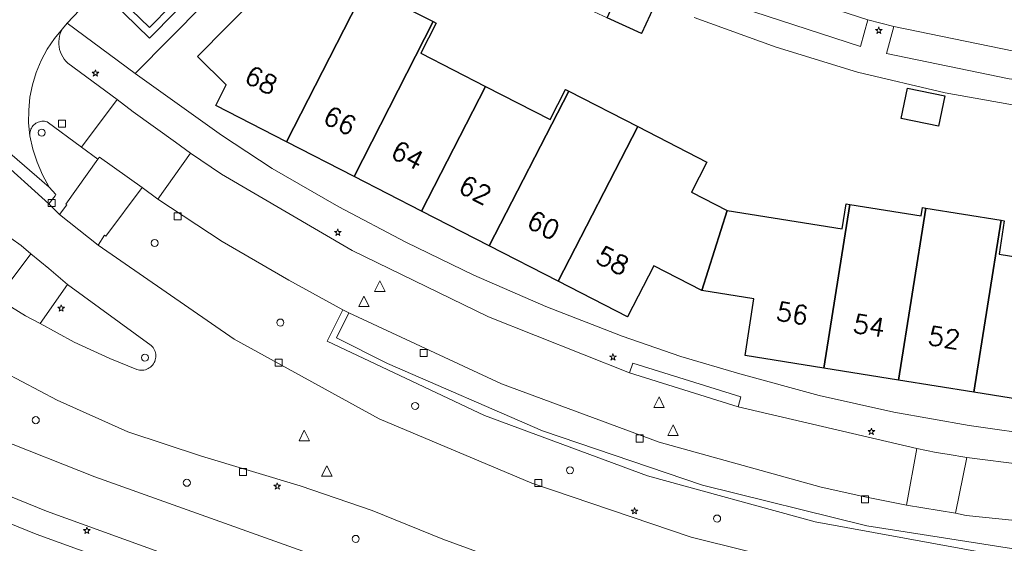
# Model space of a CAD drawing. Header units: metres. Extents: x 105376 to 107446, y 444190 to 447356.
# Tile 16 of 90: x 106457 to 106527, y 446311 to 446348. Entities that reach past the tile are written whole.
import ezdxf
from ezdxf.enums import TextEntityAlignment as Align

# ---------------------------------------------------------------- set-up
doc = ezdxf.new("R2010")
doc.units = ezdxf.units.M
doc.header["$MEASUREMENT"] = 0
for name, color, linetype, lineweight in [('begroeid terreindeel kenmerkpunt', 3, 'Continuous', 0), ('huisnummerreeks BGT', 7, 'Continuous', 0), ('onbegroeid terreindeel vlak', 5, 'Continuous', 0), ('ondersteunend wegdeel vlak', 2, 'Continuous', 0), ('pand vlak gecombineerd BAG en BGT', 1, 'Continuous', 30), ('s_boom', 7, 'Continuous', 0), ('s_lantaarnpaal_lichtmast', 7, 'Continuous', 0), ('s_rioolput', 7, 'Continuous', 0), ('s_straatkolk_trottoirkolk', 7, 'Continuous', 0), ('s_verkeersbordpaal', 7, 'Continuous', 0), ('wegdeel vlak', 2, 'Continuous', 0)]:
    doc.layers.add(name, color=color, linetype=linetype, lineweight=lineweight)
doc.styles.get("Standard").update_dxf_attribs({"font": 'romans.shx'})

msp = doc.modelspace()

# ---------------------------------------------------------------- linework, layer by layer
at = {"layer": 'begroeid terreindeel kenmerkpunt', "flags": 128}
for points in [[(106463.095, 446350.054), (106466.674, 446346.568), (106479.455, 446359.528), (106480.238, 446358.743), (106473.032, 446351.44), (106472.986, 446351.486), (106465.663, 446344.061), (106460.832, 446347.617), (106462.598, 446349.518)], [(106463.095, 446350.054), (106466.674, 446346.568), (106479.455, 446359.528), (106480.238, 446358.743), (106473.032, 446351.44), (106472.986, 446351.486), (106465.663, 446344.061), (106460.832, 446347.617), (106462.598, 446349.518)], [(106458.184, 446339.635), (106458.179, 446339.728), (106458.183, 446339.821), (106458.197, 446339.913), (106458.219, 446340.003), (106458.251, 446340.09), (106458.291, 446340.174), (106458.339, 446340.253), (106458.395, 446340.328), (106458.458, 446340.396), (106458.527, 446340.458), (106458.602, 446340.513), (106458.682, 446340.559), (106458.767, 446340.598), (106458.855, 446340.628), (106458.945, 446340.649), (106459.037, 446340.662), (106459.13, 446340.664), (106459.223, 446340.658), (106459.314, 446340.643), (106459.404, 446340.618), (106461.854, 446338.814), (106463.012, 446337.97), (106460.728, 446334.772), (106460.797, 446334.716), (106460.297, 446334.046), (106459.517, 446334.79), (106459.967, 446335.374), (106460.033, 446335.459), (106459.544, 446335.991), (106459.083, 446336.853), (106458.701, 446337.752), (106458.4, 446338.682)], [(106458.184, 446339.635), (106458.179, 446339.728), (106458.183, 446339.821), (106458.197, 446339.913), (106458.219, 446340.003), (106458.251, 446340.09), (106458.291, 446340.174), (106458.339, 446340.253), (106458.395, 446340.328), (106458.458, 446340.396), (106458.527, 446340.458), (106458.602, 446340.513), (106458.682, 446340.559), (106458.767, 446340.598), (106458.855, 446340.628), (106458.945, 446340.649), (106459.037, 446340.662), (106459.13, 446340.664), (106459.223, 446340.658), (106459.314, 446340.643), (106459.404, 446340.618), (106461.854, 446338.814), (106463.012, 446337.97), (106460.728, 446334.772), (106460.797, 446334.716), (106460.297, 446334.046), (106459.517, 446334.79), (106459.967, 446335.374), (106460.033, 446335.459), (106459.544, 446335.991), (106459.083, 446336.853), (106458.701, 446337.752), (106458.4, 446338.682)]]:
    msp.add_lwpolyline(points, close=True, dxfattribs=at)
for points in [[(106528.565, 446306.327), (106516.756, 446308.245), (106505.146, 446311.135), (106493.816, 446314.976), (106482.988, 446319.535), (106472.687, 446325.184), (106463.023, 446331.865), (106463.485, 446332.571), (106463.584, 446332.511), (106466.146, 446335.949), (106467.267, 446335.126), (106471.837, 446332.119), (106476.569, 446329.375), (106480.394, 446327.268), (106479.287, 446325.038), (106490.459, 446319.778), (106502.042, 446315.497), (106513.95, 446312.228), (106526.627, 446309.912), (106539.459, 446308.72)], [(106528.565, 446306.327), (106516.756, 446308.245), (106505.146, 446311.135), (106493.816, 446314.976), (106482.988, 446319.535), (106472.687, 446325.184), (106463.023, 446331.865), (106463.485, 446332.571), (106463.584, 446332.511), (106466.146, 446335.949), (106467.267, 446335.126), (106471.837, 446332.119), (106476.569, 446329.375), (106480.394, 446327.268), (106479.287, 446325.038), (106490.459, 446319.778), (106502.042, 446315.497), (106513.95, 446312.228), (106526.627, 446309.912), (106539.459, 446308.72)], [(106530.673, 446296.114), (106519.135, 446297.654), (106507.749, 446300.073), (106496.581, 446303.356), (106462.8, 446315.409), (106455.842, 446318.166), (106453.71, 446319.097), (106453.749, 446319.17), (106455.974, 446322.162), (106455.894, 446322.214), (106456.357, 446322.856), (106460.122, 446320.865), (106465.144, 446318.62), (106470.361, 446316.877), (106477.377, 446314.787), (106482.494, 446313.032), (106487.502, 446310.985), (106500.386, 446306.287), (106513.644, 446302.784), (106527.167, 446300.506), (106531.142, 446300.031)], [(106530.673, 446296.114), (106519.135, 446297.654), (106507.749, 446300.073), (106496.581, 446303.356), (106462.8, 446315.409), (106455.842, 446318.166), (106453.71, 446319.097), (106453.749, 446319.17), (106455.974, 446322.162), (106455.894, 446322.214), (106456.357, 446322.856), (106460.122, 446320.865), (106465.144, 446318.62), (106470.361, 446316.877), (106477.377, 446314.787), (106482.494, 446313.032), (106487.502, 446310.985), (106500.386, 446306.287), (106513.644, 446302.784), (106527.167, 446300.506), (106531.142, 446300.031)], [(106448.864, 446310.099), (106451.18, 446314.381), (106458.641, 446311.343), (106492.221, 446299.182)], [(106448.864, 446310.099), (106451.18, 446314.381), (106458.641, 446311.343), (106492.221, 446299.182)]]:
    msp.add_lwpolyline(points, dxfattribs=at)
at = {"layer": 'onbegroeid terreindeel vlak', "flags": 128}
for points in [[(106530.201, 446318.311), (106524.871, 446319.067), (106519.53, 446320.016), (106514.216, 446321.198), (106508.584, 446322.731), (106504.4, 446323.969), (106500.23, 446325.404), (106494.818, 446327.503), (106489.717, 446329.722), (106484.876, 446332.068), (106480.122, 446334.587), (106475.394, 446337.311), (106471.789, 446339.667), (106468.308, 446342.168), (106465.663, 446344.061), (106472.986, 446351.486)], [(106531.839, 446330.452), (106527.001, 446331.227), (106527.367, 446333.599), (106527.16, 446333.632), (106521.809, 446334.494), (106521.567, 446334.533), (106521.472, 446333.941), (106516.413, 446334.755), (106516.141, 446334.799), (106515.853, 446333.012), (106507.698, 446334.325), (106505.154, 446335.627), (106506.247, 446337.763), (106501.347, 446340.282), (106496.443, 446342.802), (106496.224, 446342.915), (106495.133, 446340.777), (106490.538, 446343.132), (106485.943, 446345.486), (106487.035, 446347.623), (106486.823, 446347.732), (106482.022, 446350.187)], [(106474.342, 446349.579), (106470.093, 446345.263), (106472.123, 446343.235), (106471.39, 446341.78), (106476.398, 446339.209), (106481.202, 446336.742), (106486.001, 446334.278), (106490.8, 446331.814), (106495.702, 446329.298), (106500.621, 446326.772), (106502.487, 446330.394), (106505.9, 446328.656), (106509.591, 446328.056), (106508.965, 446324.031), (106514.563, 446323.132), (106519.865, 446322.281), (106525.217, 446321.422), (106530.519, 446320.571)], [(106505.346, 446348.022), (106511.183, 446345.911), (106516.952, 446344.134), (106523.175, 446342.681), (106528.762, 446341.684)]]:
    msp.add_lwpolyline(points, dxfattribs=at)
for points in [[(106502.538, 446348.887), (106500.083, 446350.01), (106497.627, 446351.133), (106496.712, 446349.133), (106499.168, 446348.009), (106501.623, 446346.886)], [(106523.15, 446342.471), (106520.506, 446343.019), (106520.06, 446340.866), (106522.704, 446340.317)]]:
    msp.add_lwpolyline(points, close=True, dxfattribs=at)
at = {"layer": 'ondersteunend wegdeel vlak', "flags": 128}
msp.add_lwpolyline([(106456.825, 446332.356), (106457.554, 446331.833), (106458.244, 446331.258), (106455.916, 446328.152)], dxfattribs=at)
msp.add_lwpolyline([(106456.825, 446332.356), (106457.554, 446331.833), (106458.244, 446331.258), (106455.916, 446328.152)], dxfattribs=at)
msp.add_lwpolyline([(106466.797, 446324.744), (106466.869, 446324.671), (106466.934, 446324.591), (106466.99, 446324.505), (106467.037, 446324.413), (106467.074, 446324.318), (106467.102, 446324.219), (106467.119, 446324.118), (106467.126, 446324.015), (106467.123, 446323.912), (106467.109, 446323.811), (106467.085, 446323.711), (106467.051, 446323.614), (106467.007, 446323.521), (106466.954, 446323.433), (106466.893, 446323.35), (106466.823, 446323.275), (106466.747, 446323.207), (106466.663, 446323.147), (106466.574, 446323.095), (106466.48, 446323.053), (106466.383, 446323.021), (106466.282, 446322.999), (106466.18, 446322.987), (106466.078, 446322.985), (106465.975, 446322.994), (106465.874, 446323.014), (106465.776, 446323.043), (106463.856, 446323.809), (106461.337, 446324.97), (106458.91, 446326.313), (106460.864, 446329.069)], close=True, dxfattribs=at)
msp.add_lwpolyline([(106466.797, 446324.744), (106466.869, 446324.671), (106466.934, 446324.591), (106466.99, 446324.505), (106467.037, 446324.413), (106467.074, 446324.318), (106467.102, 446324.219), (106467.119, 446324.118), (106467.126, 446324.015), (106467.123, 446323.912), (106467.109, 446323.811), (106467.085, 446323.711), (106467.051, 446323.614), (106467.007, 446323.521), (106466.954, 446323.433), (106466.893, 446323.35), (106466.823, 446323.275), (106466.747, 446323.207), (106466.663, 446323.147), (106466.574, 446323.095), (106466.48, 446323.053), (106466.383, 446323.021), (106466.282, 446322.999), (106466.18, 446322.987), (106466.078, 446322.985), (106465.975, 446322.994), (106465.874, 446323.014), (106465.776, 446323.043), (106463.856, 446323.809), (106461.337, 446324.97), (106458.91, 446326.313), (106460.864, 446329.069)], close=True, dxfattribs=at)
at = {"layer": 'pand vlak gecombineerd BAG en BGT', "flags": 128}
for points in [[(106482.022, 446350.187), (106476.398, 446339.209), (106471.39, 446341.78), (106472.123, 446343.235), (106470.093, 446345.263), (106474.342, 446349.579), (106475.142, 446349.166), (106477.004, 446352.774)], [(106482.022, 446350.187), (106476.398, 446339.209), (106471.39, 446341.78), (106472.123, 446343.235), (106470.093, 446345.263), (106474.342, 446349.579), (106475.142, 446349.166), (106477.004, 446352.774)], [(106476.398, 446339.209), (106482.022, 446350.187), (106486.823, 446347.732), (106481.202, 446336.742)], [(106476.398, 446339.209), (106482.022, 446350.187), (106486.823, 446347.732), (106481.202, 446336.742)], [(106501.623, 446346.886), (106499.168, 446348.009), (106500.083, 446350.01), (106502.538, 446348.887)], [(106501.623, 446346.886), (106499.168, 446348.009), (106500.083, 446350.01), (106502.538, 446348.887)], [(106490.538, 446343.132), (106486.001, 446334.278), (106481.202, 446336.742), (106486.823, 446347.732), (106487.035, 446347.623), (106485.943, 446345.486)], [(106490.538, 446343.132), (106486.001, 446334.278), (106481.202, 446336.742), (106486.823, 446347.732), (106487.035, 446347.623), (106485.943, 446345.486)], [(106496.443, 446342.802), (106490.8, 446331.814), (106486.001, 446334.278), (106490.538, 446343.132), (106495.133, 446340.777), (106496.224, 446342.915)], [(106496.443, 446342.802), (106490.8, 446331.814), (106486.001, 446334.278), (106490.538, 446343.132), (106495.133, 446340.777), (106496.224, 446342.915)], [(106522.704, 446340.317), (106520.06, 446340.866), (106520.506, 446343.019), (106523.15, 446342.471)], [(106522.704, 446340.317), (106520.06, 446340.866), (106520.506, 446343.019), (106523.15, 446342.471)], [(106501.347, 446340.282), (106495.702, 446329.298), (106490.8, 446331.814), (106496.443, 446342.802)], [(106501.347, 446340.282), (106495.702, 446329.298), (106490.8, 446331.814), (106496.443, 446342.802)], [(106505.9, 446328.656), (106502.487, 446330.394), (106500.621, 446326.772), (106495.702, 446329.298), (106501.347, 446340.282), (106506.247, 446337.763), (106505.154, 446335.627), (106507.698, 446334.325)], [(106505.9, 446328.656), (106502.487, 446330.394), (106500.621, 446326.772), (106495.702, 446329.298), (106501.347, 446340.282), (106506.247, 446337.763), (106505.154, 446335.627), (106507.698, 446334.325)], [(106507.698, 446334.325), (106515.853, 446333.012), (106516.141, 446334.799), (106516.413, 446334.755), (106514.563, 446323.132), (106508.965, 446324.031), (106509.591, 446328.056), (106505.9, 446328.656)], [(106507.698, 446334.325), (106515.853, 446333.012), (106516.141, 446334.799), (106516.413, 446334.755), (106514.563, 446323.132), (106508.965, 446324.031), (106509.591, 446328.056), (106505.9, 446328.656)], [(106521.809, 446334.494), (106519.865, 446322.281), (106514.563, 446323.132), (106516.413, 446334.755), (106521.472, 446333.941), (106521.567, 446334.533)], [(106521.809, 446334.494), (106519.865, 446322.281), (106514.563, 446323.132), (106516.413, 446334.755), (106521.472, 446333.941), (106521.567, 446334.533)], [(106519.865, 446322.281), (106521.809, 446334.494), (106527.16, 446333.632), (106525.217, 446321.422)], [(106519.865, 446322.281), (106521.809, 446334.494), (106527.16, 446333.632), (106525.217, 446321.422)], [(106525.217, 446321.422), (106527.16, 446333.632), (106527.367, 446333.599), (106527.001, 446331.227), (106531.839, 446330.452), (106532.219, 446332.822), (106532.487, 446332.779), (106530.519, 446320.571)], [(106525.217, 446321.422), (106527.16, 446333.632), (106527.367, 446333.599), (106527.001, 446331.227), (106531.839, 446330.452), (106532.219, 446332.822), (106532.487, 446332.779), (106530.519, 446320.571)]]:
    msp.add_lwpolyline(points, close=True, dxfattribs=at)
at = {"layer": 's_boom', "color": 251, "linetype": 'Continuous', "lineweight": 0, "flags": 128}
for points in [[(106466.796, 446332.015, 1), (106467.296, 446332.015, 1)], [(106475.723, 446326.371, 1), (106476.223, 446326.371, 1)], [(106485.29, 446320.45, 1), (106485.79, 446320.45, 1)], [(106458.352, 446319.438, 1), (106458.852, 446319.438, 1)], [(106496.284, 446315.88, 1), (106496.784, 446315.88, 1)], [(106469.078, 446314.994, 1), (106469.578, 446314.994, 1)], [(106506.733, 446312.455, 1), (106507.233, 446312.455, 1)], [(106481.069, 446311.009, 1), (106481.569, 446311.009, 1)]]:
    msp.add_lwpolyline(points, format="xyb", close=True, dxfattribs=at)
at = {"layer": 's_lantaarnpaal_lichtmast', "color": 7, "linetype": 'Continuous', "lineweight": 0, "flags": 128}
for points in [[(106518.405, 446347.179), (106518.223, 446347.179), (106518.37, 446347.072), (106518.314, 446346.9), (106518.461, 446347.006), (106518.608, 446346.9), (106518.552, 446347.072), (106518.699, 446347.179), (106518.517, 446347.179), (106518.461, 446347.352)], [(106462.779, 446344.144), (106462.597, 446344.144), (106462.744, 446344.037), (106462.688, 446343.865), (106462.835, 446343.971), (106462.982, 446343.865), (106462.926, 446344.037), (106463.073, 446344.144), (106462.891, 446344.144), (106462.835, 446344.317)], [(106479.99, 446332.84), (106479.808, 446332.84), (106479.955, 446332.733), (106479.899, 446332.561), (106480.046, 446332.667), (106480.193, 446332.561), (106480.137, 446332.733), (106480.284, 446332.84), (106480.102, 446332.84), (106480.046, 446333.013)], [(106460.353, 446327.452), (106460.171, 446327.452), (106460.318, 446327.345), (106460.262, 446327.173), (106460.409, 446327.279), (106460.556, 446327.173), (106460.5, 446327.345), (106460.647, 446327.452), (106460.465, 446327.452), (106460.409, 446327.625)], [(106499.532, 446323.989), (106499.35, 446323.989), (106499.497, 446323.882), (106499.441, 446323.71), (106499.588, 446323.816), (106499.735, 446323.71), (106499.679, 446323.882), (106499.826, 446323.989), (106499.644, 446323.989), (106499.588, 446324.162)], [(106517.879, 446318.699), (106517.697, 446318.699), (106517.844, 446318.592), (106517.788, 446318.42), (106517.935, 446318.526), (106518.082, 446318.42), (106518.026, 446318.592), (106518.173, 446318.699), (106517.991, 446318.699), (106517.935, 446318.872)], [(106475.696, 446314.817), (106475.514, 446314.817), (106475.661, 446314.71), (106475.605, 446314.538), (106475.752, 446314.644), (106475.899, 446314.538), (106475.843, 446314.71), (106475.99, 446314.817), (106475.808, 446314.817), (106475.752, 446314.99)], [(106501.063, 446313.058), (106500.881, 446313.058), (106501.028, 446312.951), (106500.972, 446312.779), (106501.119, 446312.885), (106501.266, 446312.779), (106501.21, 446312.951), (106501.357, 446313.058), (106501.175, 446313.058), (106501.119, 446313.231)], [(106462.177, 446311.671), (106461.995, 446311.671), (106462.142, 446311.564), (106462.086, 446311.392), (106462.233, 446311.498), (106462.38, 446311.392), (106462.324, 446311.564), (106462.471, 446311.671), (106462.289, 446311.671), (106462.233, 446311.844)]]:
    msp.add_lwpolyline(points, close=True, dxfattribs=at)
at = {"layer": 's_rioolput', "color": 7, "linetype": 'Continuous', "lineweight": 0, "flags": 128}
for points in [[(106482.653, 446328.57), (106483.403, 446328.57), (106483.028, 446329.32)], [(106481.531, 446327.5), (106482.281, 446327.5), (106481.906, 446328.25)], [(106502.48, 446320.347), (106503.23, 446320.347), (106502.855, 446321.097)], [(106503.475, 446318.348), (106504.225, 446318.348), (106503.85, 446319.098)], [(106477.293, 446317.973), (106478.043, 446317.973), (106477.668, 446318.723)], [(106478.892, 446315.456), (106479.642, 446315.456), (106479.267, 446316.206)]]:
    msp.add_lwpolyline(points, close=True, dxfattribs=at)
at = {"layer": 's_straatkolk_trottoirkolk', "color": 7, "linetype": 'Continuous', "lineweight": 0, "flags": 128}
for points in [[(106460.211, 446340.74), (106460.711, 446340.74), (106460.711, 446340.24), (106460.211, 446340.24)], [(106459.489, 446335.101), (106459.989, 446335.101), (106459.989, 446334.601), (106459.489, 446334.601)], [(106468.42, 446334.159), (106468.92, 446334.159), (106468.92, 446333.659), (106468.42, 446333.659)], [(106485.901, 446324.464), (106486.401, 446324.464), (106486.401, 446323.964), (106485.901, 446323.964)], [(106475.6, 446323.764), (106476.1, 446323.764), (106476.1, 446323.264), (106475.6, 446323.264)], [(106501.224, 446318.386), (106501.724, 446318.386), (106501.724, 446317.886), (106501.224, 446317.886)], [(106473.069, 446316.015), (106473.569, 446316.015), (106473.569, 446315.515), (106473.069, 446315.515)], [(106494.043, 446315.228), (106494.543, 446315.228), (106494.543, 446314.728), (106494.043, 446314.728)], [(106517.234, 446314.064), (106517.734, 446314.064), (106517.734, 446313.564), (106517.234, 446313.564)]]:
    msp.add_lwpolyline(points, close=True, dxfattribs=at)
at = {"layer": 's_verkeersbordpaal', "color": 7, "linetype": 'Continuous', "lineweight": 0, "flags": 128}
for points in [[(106458.775, 446339.851, 1), (106459.275, 446339.851, 1)], [(106466.101, 446323.876, 1), (106466.601, 446323.876, 1)]]:
    msp.add_lwpolyline(points, format="xyb", close=True, dxfattribs=at)
at = {"layer": 'wegdeel vlak', "flags": 128}
for points in [[(106528.061, 446345.634), (106519.535, 446347.394), (106517.679, 446347.853), (106509.311, 446350.574), (106501.163, 446353.894), (106499.43, 446354.676), (106494.11, 446357.414), (106488.977, 446360.489), (106486.976, 446361.849), (106489.435, 446366.217), (106491.158, 446365.01), (106496.25, 446361.971), (106501.555, 446359.322), (106502.866, 446358.649), (106510.802, 446355.356), (106511.683, 446355.019), (106518.462, 446352.876), (106525.373, 446351.208), (106532.383, 446350.024)], [(106528.061, 446345.634), (106519.535, 446347.394), (106517.679, 446347.853), (106509.311, 446350.574), (106501.163, 446353.894), (106499.43, 446354.676), (106494.11, 446357.414), (106488.977, 446360.489), (106486.976, 446361.849), (106489.435, 446366.217), (106491.158, 446365.01), (106496.25, 446361.971), (106501.555, 446359.322), (106502.866, 446358.649), (106510.802, 446355.356), (106511.683, 446355.019), (106518.462, 446352.876), (106525.373, 446351.208), (106532.383, 446350.024)], [(106463.462, 446350.452), (106466.666, 446347.324), (106478.988, 446359.838)], [(106463.462, 446350.452), (106466.666, 446347.324), (106478.988, 446359.838)], [(106479.455, 446359.528), (106466.674, 446346.568), (106463.095, 446350.054)], [(106479.455, 446359.528), (106466.674, 446346.568), (106463.095, 446350.054)], [(106455.898, 446351.248), (106458.196, 446353.659), (106462.598, 446349.518), (106460.832, 446347.617), (106460.503, 446347.229), (106459.923, 446346.526), (106459.415, 446345.769), (106458.984, 446344.966), (106458.634, 446344.125), (106458.368, 446343.254), (106458.188, 446342.36), (106458.097, 446341.453), (106458.096, 446340.542), (106458.184, 446339.635), (106458.4, 446338.682), (106458.701, 446337.752), (106459.083, 446336.853), (106459.544, 446335.991), (106453.242, 446341.417)], [(106455.898, 446351.248), (106458.196, 446353.659), (106462.598, 446349.518), (106460.832, 446347.617), (106460.503, 446347.229), (106459.923, 446346.526), (106459.415, 446345.769), (106458.984, 446344.966), (106458.634, 446344.125), (106458.368, 446343.254), (106458.188, 446342.36), (106458.097, 446341.453), (106458.096, 446340.542), (106458.184, 446339.635), (106458.4, 446338.682), (106458.701, 446337.752), (106459.083, 446336.853), (106459.544, 446335.991), (106453.242, 446341.417)], [(106508.649, 446348.741), (106517.174, 446345.971), (106517.679, 446347.853), (106519.535, 446347.394), (106519.019, 446345.46), (106527.717, 446343.679)], [(106508.649, 446348.741), (106517.174, 446345.971), (106517.679, 446347.853), (106519.535, 446347.394), (106519.019, 446345.46), (106527.717, 446343.679)], [(106528.762, 446341.684), (106523.175, 446342.681), (106516.952, 446344.134), (106511.183, 446345.911), (106505.346, 446348.022)], [(106528.762, 446341.684), (106523.175, 446342.681), (106516.952, 446344.134), (106511.183, 446345.911), (106505.346, 446348.022)], [(106532.891, 446315.736), (106524.706, 446316.798), (106523.318, 446317.027), (106522.535, 446317.15), (106521.159, 446317.419), (106508.474, 446320.396), (106508.674, 446321.095), (106501.002, 446323.49), (106500.753, 446322.811), (106490.75, 446326.771), (106481.076, 446331.481), (106471.789, 446336.912), (106469.59, 446338.403), (106468.513, 446339.168), (106465.512, 446341.336), (106464.381, 446342.208), (106460.883, 446344.789), (106460.747, 446344.923), (106460.625, 446345.07), (106460.518, 446345.228), (106460.427, 446345.396), (106460.353, 446345.572), (106460.297, 446345.754), (106460.258, 446345.941), (106460.238, 446346.131), (106460.236, 446346.322), (106460.254, 446346.512), (106460.289, 446346.7), (106460.343, 446346.883), (106460.415, 446347.06), (106460.503, 446347.229), (106460.832, 446347.617), (106465.663, 446344.061), (106468.308, 446342.168), (106471.789, 446339.667), (106475.394, 446337.311), (106480.122, 446334.587), (106484.876, 446332.068), (106489.717, 446329.722), (106494.818, 446327.503), (106500.23, 446325.404), (106504.4, 446323.969), (106508.584, 446322.731), (106514.216, 446321.198), (106519.53, 446320.016), (106524.871, 446319.067), (106530.201, 446318.311)], [(106532.891, 446315.736), (106524.706, 446316.798), (106523.318, 446317.027), (106522.535, 446317.15), (106521.159, 446317.419), (106508.474, 446320.396), (106508.674, 446321.095), (106501.002, 446323.49), (106500.753, 446322.811), (106490.75, 446326.771), (106481.076, 446331.481), (106471.789, 446336.912), (106469.59, 446338.403), (106468.513, 446339.168), (106465.512, 446341.336), (106464.381, 446342.208), (106460.883, 446344.789), (106460.747, 446344.923), (106460.625, 446345.07), (106460.518, 446345.228), (106460.427, 446345.396), (106460.353, 446345.572), (106460.297, 446345.754), (106460.258, 446345.941), (106460.238, 446346.131), (106460.236, 446346.322), (106460.254, 446346.512), (106460.289, 446346.7), (106460.343, 446346.883), (106460.415, 446347.06), (106460.503, 446347.229), (106460.832, 446347.617), (106465.663, 446344.061), (106468.308, 446342.168), (106471.789, 446339.667), (106475.394, 446337.311), (106480.122, 446334.587), (106484.876, 446332.068), (106489.717, 446329.722), (106494.818, 446327.503), (106500.23, 446325.404), (106504.4, 446323.969), (106508.584, 446322.731), (106514.216, 446321.198), (106519.53, 446320.016), (106524.871, 446319.067), (106530.201, 446318.311)], [(106452.064, 446341.528), (106459.517, 446334.79), (106460.297, 446334.046), (106463.023, 446331.865), (106472.687, 446325.184), (106482.988, 446319.535), (106493.816, 446314.976), (106505.146, 446311.135), (106516.756, 446308.245)], [(106456.867, 446327.464), (106457.867, 446326.85), (106458.91, 446326.313), (106461.337, 446324.97), (106463.856, 446323.809), (106465.776, 446323.043), (106465.874, 446323.014), (106465.975, 446322.994), (106466.078, 446322.985), (106466.18, 446322.987), (106466.282, 446322.999), (106466.383, 446323.021), (106466.48, 446323.053), (106466.574, 446323.095), (106466.663, 446323.147), (106466.747, 446323.207), (106466.823, 446323.275), (106466.893, 446323.35), (106466.954, 446323.433), (106467.007, 446323.521), (106467.051, 446323.614), (106467.085, 446323.711), (106467.109, 446323.811), (106467.123, 446323.912), (106467.126, 446324.015), (106467.119, 446324.118), (106467.102, 446324.219), (106467.074, 446324.318), (106467.037, 446324.413), (106466.99, 446324.505), (106466.934, 446324.591), (106466.869, 446324.671), (106466.797, 446324.744), (106460.864, 446329.069), (106459.521, 446330.21), (106458.244, 446331.258), (106457.554, 446331.833), (106456.825, 446332.356)], [(106539.459, 446308.72), (106526.627, 446309.912), (106513.95, 446312.228), (106502.042, 446315.497), (106490.459, 446319.778), (106479.287, 446325.038), (106480.394, 446327.268), (106480.84, 446327.059), (106479.955, 446325.276), (106483.576, 446323.468), (106494.58, 446318.671), (106505.949, 446314.818), (106517.602, 446311.936), (106529.84, 446310.017)], [(106539.459, 446308.72), (106526.627, 446309.912), (106513.95, 446312.228), (106502.042, 446315.497), (106490.459, 446319.778), (106479.287, 446325.038), (106480.394, 446327.268), (106480.84, 446327.059), (106479.955, 446325.276), (106483.576, 446323.468), (106494.58, 446318.671), (106505.949, 446314.818), (106517.602, 446311.936), (106529.84, 446310.017)], [(106529.84, 446310.017), (106517.602, 446311.936), (106505.949, 446314.818), (106494.58, 446318.671), (106483.576, 446323.468), (106479.955, 446325.276), (106480.84, 446327.059), (106491.661, 446322.019), (106502.86, 446317.885), (106514.36, 446314.683), (106517.476, 446314.007), (106520.417, 446313.407), (106523.902, 446312.827), (106524.672, 446312.66), (106538.592, 446311.259)], [(106529.84, 446310.017), (106517.602, 446311.936), (106505.949, 446314.818), (106494.58, 446318.671), (106483.576, 446323.468), (106479.955, 446325.276), (106480.84, 446327.059), (106491.661, 446322.019), (106502.86, 446317.885), (106514.36, 446314.683), (106517.476, 446314.007), (106520.417, 446313.407), (106523.902, 446312.827), (106524.672, 446312.66), (106538.592, 446311.259)], [(106500.386, 446306.287), (106487.502, 446310.985), (106482.494, 446313.032), (106477.377, 446314.787), (106470.361, 446316.877), (106465.144, 446318.62), (106460.122, 446320.865), (106456.357, 446322.856)], [(106455.842, 446318.166), (106462.8, 446315.409), (106496.581, 446303.356)], [(106455.842, 446318.166), (106462.8, 446315.409), (106496.581, 446303.356)], [(106453.221, 446315.468), (106459.356, 446312.974), (106492.892, 446300.844)], [(106453.221, 446315.468), (106459.356, 446312.974), (106492.892, 446300.844)], [(106492.892, 446300.844), (106459.356, 446312.974), (106453.221, 446315.468)], [(106492.892, 446300.844), (106459.356, 446312.974), (106453.221, 446315.468)], [(106492.221, 446299.182), (106458.641, 446311.343), (106451.18, 446314.381)], [(106492.221, 446299.182), (106458.641, 446311.343), (106451.18, 446314.381)]]:
    msp.add_lwpolyline(points, dxfattribs=at)
for points in [[(106475.845, 446362.996), (106478.988, 446359.838), (106466.666, 446347.324), (106463.462, 446350.452)], [(106475.845, 446362.996), (106478.988, 446359.838), (106466.666, 446347.324), (106463.462, 446350.452)], [(106517.174, 446345.971), (106508.649, 446348.741), (106500.344, 446352.115), (106501.163, 446353.894), (106509.311, 446350.574), (106517.679, 446347.853)], [(106517.174, 446345.971), (106508.649, 446348.741), (106500.344, 446352.115), (106501.163, 446353.894), (106509.311, 446350.574), (106517.679, 446347.853)], [(106452.064, 446341.528), (106448.358, 446345.143), (106446.261, 446347.229), (106447.269, 446347.266), (106448.863, 446345.679), (106453.242, 446341.417), (106459.544, 446335.991), (106460.033, 446335.459), (106459.967, 446335.374), (106459.517, 446334.79)], [(106452.064, 446341.528), (106448.358, 446345.143), (106446.261, 446347.229), (106447.269, 446347.266), (106448.863, 446345.679), (106453.242, 446341.417), (106459.544, 446335.991), (106460.033, 446335.459), (106459.967, 446335.374), (106459.517, 446334.79)], [(106461.854, 446338.814), (106459.404, 446340.618), (106459.314, 446340.643), (106459.223, 446340.658), (106459.13, 446340.664), (106459.037, 446340.662), (106458.945, 446340.649), (106458.855, 446340.628), (106458.767, 446340.598), (106458.682, 446340.559), (106458.602, 446340.513), (106458.527, 446340.458), (106458.458, 446340.396), (106458.395, 446340.328), (106458.339, 446340.253), (106458.291, 446340.174), (106458.251, 446340.09), (106458.219, 446340.003), (106458.197, 446339.913), (106458.183, 446339.821), (106458.179, 446339.728), (106458.184, 446339.635), (106458.096, 446340.542), (106458.097, 446341.453), (106458.188, 446342.36), (106458.368, 446343.254), (106458.634, 446344.125), (106458.984, 446344.966), (106459.415, 446345.769), (106459.923, 446346.526), (106460.503, 446347.229), (106460.415, 446347.06), (106460.343, 446346.883), (106460.289, 446346.7), (106460.254, 446346.512), (106460.236, 446346.322), (106460.238, 446346.131), (106460.258, 446345.941), (106460.297, 446345.754), (106460.353, 446345.572), (106460.427, 446345.396), (106460.518, 446345.228), (106460.625, 446345.07), (106460.747, 446344.923), (106460.883, 446344.789), (106464.381, 446342.208)], [(106461.854, 446338.814), (106459.404, 446340.618), (106459.314, 446340.643), (106459.223, 446340.658), (106459.13, 446340.664), (106459.037, 446340.662), (106458.945, 446340.649), (106458.855, 446340.628), (106458.767, 446340.598), (106458.682, 446340.559), (106458.602, 446340.513), (106458.527, 446340.458), (106458.458, 446340.396), (106458.395, 446340.328), (106458.339, 446340.253), (106458.291, 446340.174), (106458.251, 446340.09), (106458.219, 446340.003), (106458.197, 446339.913), (106458.183, 446339.821), (106458.179, 446339.728), (106458.184, 446339.635), (106458.096, 446340.542), (106458.097, 446341.453), (106458.188, 446342.36), (106458.368, 446343.254), (106458.634, 446344.125), (106458.984, 446344.966), (106459.415, 446345.769), (106459.923, 446346.526), (106460.503, 446347.229), (106460.415, 446347.06), (106460.343, 446346.883), (106460.289, 446346.7), (106460.254, 446346.512), (106460.236, 446346.322), (106460.238, 446346.131), (106460.258, 446345.941), (106460.297, 446345.754), (106460.353, 446345.572), (106460.427, 446345.396), (106460.518, 446345.228), (106460.625, 446345.07), (106460.747, 446344.923), (106460.883, 446344.789), (106464.381, 446342.208)], [(106536.523, 446342.546), (106527.717, 446343.679), (106519.019, 446345.46), (106519.535, 446347.394), (106528.061, 446345.634), (106536.694, 446344.507)], [(106536.523, 446342.546), (106527.717, 446343.679), (106519.019, 446345.46), (106519.535, 446347.394), (106528.061, 446345.634), (106536.694, 446344.507)], [(106465.512, 446341.336), (106468.513, 446339.168), (106469.59, 446338.403), (106467.267, 446335.126), (106466.146, 446335.949), (106463.117, 446338.109), (106463.012, 446337.97), (106461.854, 446338.814), (106464.381, 446342.208)], [(106465.512, 446341.336), (106468.513, 446339.168), (106469.59, 446338.403), (106467.267, 446335.126), (106466.146, 446335.949), (106463.117, 446338.109), (106463.012, 446337.97), (106461.854, 446338.814), (106464.381, 446342.208)], [(106466.146, 446335.949), (106463.584, 446332.511), (106463.485, 446332.571), (106463.023, 446331.865), (106460.297, 446334.046), (106460.797, 446334.716), (106460.728, 446334.772), (106463.012, 446337.97), (106463.117, 446338.109)], [(106466.146, 446335.949), (106463.584, 446332.511), (106463.485, 446332.571), (106463.023, 446331.865), (106460.297, 446334.046), (106460.797, 446334.716), (106460.728, 446334.772), (106463.012, 446337.97), (106463.117, 446338.109)], [(106480.84, 446327.059), (106480.394, 446327.268), (106476.569, 446329.375), (106471.837, 446332.119), (106467.267, 446335.126), (106469.59, 446338.403), (106471.789, 446336.912), (106481.076, 446331.481), (106490.75, 446326.771), (106500.753, 446322.811), (106508.474, 446320.396), (106521.159, 446317.419), (106520.417, 446313.407), (106517.476, 446314.007), (106514.36, 446314.683), (106502.86, 446317.885), (106491.661, 446322.019)], [(106480.84, 446327.059), (106480.394, 446327.268), (106476.569, 446329.375), (106471.837, 446332.119), (106467.267, 446335.126), (106469.59, 446338.403), (106471.789, 446336.912), (106481.076, 446331.481), (106490.75, 446326.771), (106500.753, 446322.811), (106508.474, 446320.396), (106521.159, 446317.419), (106520.417, 446313.407), (106517.476, 446314.007), (106514.36, 446314.683), (106502.86, 446317.885), (106491.661, 446322.019)], [(106455.916, 446328.152), (106458.244, 446331.258), (106459.521, 446330.21), (106460.864, 446329.069), (106458.91, 446326.313), (106457.867, 446326.85), (106456.867, 446327.464)], [(106455.916, 446328.152), (106458.244, 446331.258), (106459.521, 446330.21), (106460.864, 446329.069), (106458.91, 446326.313), (106457.867, 446326.85), (106456.867, 446327.464)], [(106500.753, 446322.811), (106501.002, 446323.49), (106508.674, 446321.095), (106508.474, 446320.396)], [(106500.753, 446322.811), (106501.002, 446323.49), (106508.674, 446321.095), (106508.474, 446320.396)], [(106524.706, 446316.798), (106532.891, 446315.736), (106541.128, 446315.221), (106550.766, 446315.174), (106553.754, 446315.23), (106563.707, 446316.181), (106573.565, 446317.852), (106583.276, 446320.234), (106587.148, 446321.411), (106592.636, 446323.181), (106594.156, 446319.392), (106592.95, 446319.01), (106590.742, 446318.312), (106588.99, 446317.727), (106588.51, 446317.567), (106585.482, 446316.637), (106574.678, 446313.921), (106563.687, 446312.107), (106552.583, 446311.207), (106538.592, 446311.259), (106524.672, 446312.66), (106523.902, 446312.827)], [(106524.706, 446316.798), (106532.891, 446315.736), (106541.128, 446315.221), (106550.766, 446315.174), (106553.754, 446315.23), (106563.707, 446316.181), (106573.565, 446317.852), (106583.276, 446320.234), (106587.148, 446321.411), (106592.636, 446323.181), (106594.156, 446319.392), (106592.95, 446319.01), (106590.742, 446318.312), (106588.99, 446317.727), (106588.51, 446317.567), (106585.482, 446316.637), (106574.678, 446313.921), (106563.687, 446312.107), (106552.583, 446311.207), (106538.592, 446311.259), (106524.672, 446312.66), (106523.902, 446312.827)], [(106521.159, 446317.419), (106522.535, 446317.15), (106523.318, 446317.027), (106524.706, 446316.798), (106523.902, 446312.827), (106520.417, 446313.407)], [(106521.159, 446317.419), (106522.535, 446317.15), (106523.318, 446317.027), (106524.706, 446316.798), (106523.902, 446312.827), (106520.417, 446313.407)]]:
    msp.add_lwpolyline(points, close=True, dxfattribs=at)

# ---------------------------------------------------------------- texts
at = {"layer": 'huisnummerreeks BGT'}
for s, rotation, p in [('68', 332.8, (106474.611, 446343.568)), ('66', 332.8, (106480.203, 446340.698)), ('64', 332.8, (106485.004, 446338.232)), ('62', 332.8, (106489.803, 446335.769)), ('60', 332.8, (106494.653, 446333.278)), ('58', 332.8, (106499.564, 446330.757)), ('56', 350.9, (106512.328, 446327.027)), ('54', 350.9, (106517.778, 446326.152)), ('52', 350.9, (106523.105, 446325.297))]:
    msp.add_text(s, height=1.3229, rotation=rotation, dxfattribs=at).set_placement(p, align=Align.MIDDLE_CENTER)

doc.saveas('drawing.dxf')
